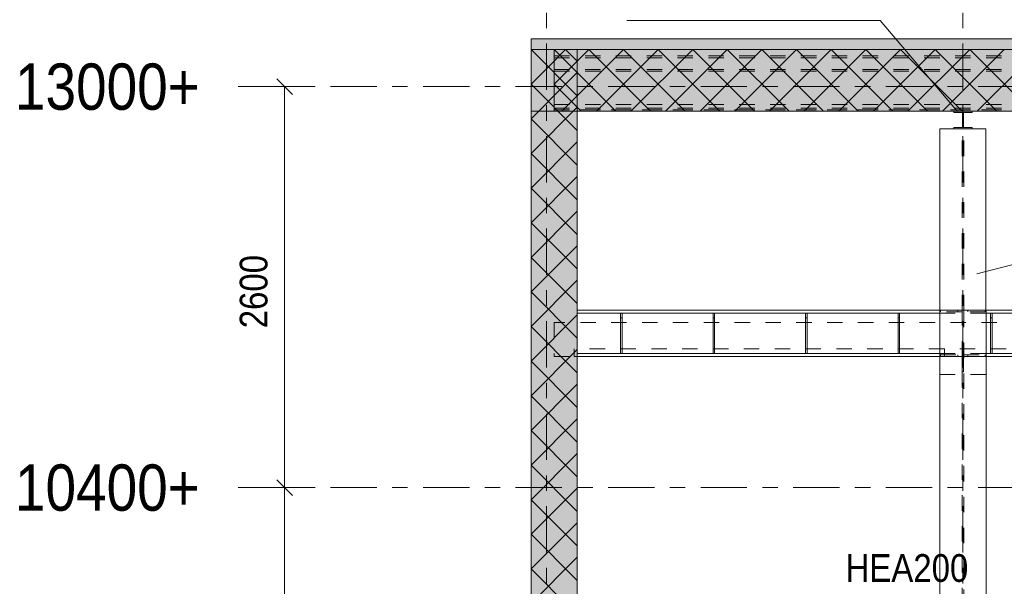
# Model space of a CAD drawing. Header units: millimetres. Extents: x -923 to -82, y -1402 to -808.
# Tile 96 of 109: x -421 to -357, y -893 to -856. Entities that reach past the tile are written whole.
import ezdxf

# ---------------------------------------------------------------- set-up
doc = ezdxf.new("R2010")
doc.units = ezdxf.units.MM
for name, pattern in [('XKITLINE00', [0]), ('XKITLINE01', [4, 1, -1, 1, -1]), ('XKITLINE03', [6, 3, -1, 1, -1])]:
    doc.linetypes.add(name, pattern=pattern)
for name, color, linetype, lineweight in [('Offset', 4, 'Continuous', 0), ('Onderdeel', 2, 'Continuous', 0), ('Onderdeel label', 2, 'Continuous', 0), ('Stramien', 4, 'Continuous', 0)]:
    doc.layers.add(name, color=color, linetype=linetype, lineweight=lineweight)
doc.styles.add('ARIAL', font='arial.ttf')

msp = doc.modelspace()

# ---------------------------------------------------------------- hatches: boundary and pattern name
at = {"layer": 'Onderdeel'}
for points in [[(-388.083, -861.914), (-388.083, -857.214), (-386.583, -857.214), (-386.583, -861.914)], [(-386.583, -857.914), (-386.583, -857.214), (-245.885, -857.214), (-245.885, -857.914)], [(-388.083, -986.314), (-388.083, -857.914), (-385.083, -857.914), (-385.083, -986.314)], [(-386.583, -861.914), (-386.583, -857.914), (-245.885, -857.914), (-245.885, -861.914)], [(-360.677, -861.994), (-360.677, -861.914), (-359.477, -861.914), (-359.477, -861.994), (-360.052, -861.994), (-360.052, -862.974), (-359.477, -862.974), (-359.477, -863.054), (-360.677, -863.054), (-360.677, -862.974), (-360.102, -862.974), (-360.102, -861.994)]]:
    msp.add_hatch(color=256, dxfattribs=at).paths.add_polyline_path(points, flags=17)

# ---------------------------------------------------------------- linework, layer by layer
at = {"layer": 'Offset', "linetype": 'XKITLINE00', "lineweight": 0}
for p, q in [((-404.571, -859.804), (-403.552, -860.823)), ((-406.222, -860.314), (-402.262, -860.314)), ((-404.062, -886.314), (-404.062, -860.314)), ((-404.571, -885.804), (-403.552, -886.823)), ((-404.571, -885.804), (-403.552, -886.823)), ((-406.222, -886.314), (-402.262, -886.314)), ((-406.222, -886.314), (-402.262, -886.314)), ((-404.062, -905.314), (-404.062, -886.314))]:
    msp.add_line(p, q, dxfattribs=at)
at = {"layer": 'Offset'}
for p in [(-404.062, -860.314), (-404.062, -886.314), (-404.062, -886.314)]:
    msp.add_point(p, dxfattribs=at)
at = {"layer": 'Onderdeel', "linetype": 'XKITLINE00', "lineweight": 0}
for p, q in [((-388.083, -857.214), (-386.583, -857.214)), ((-388.083, -861.914), (-388.083, -857.214)), ((-245.885, -857.214), (-386.583, -857.214)), ((-385.083, -860.914), (-388.083, -857.914)), ((-388.083, -857.914), (-385.083, -857.914)), ((-388.083, -857.914), (-388.083, -986.314)), ((-386.96, -859.036), (-385.838, -857.914)), ((-382.583, -861.914), (-386.583, -857.914)), ((-386.583, -857.914), (-245.885, -857.914)), ((-386.583, -857.914), (-386.583, -861.914)), ((-386.583, -857.914), (-245.885, -857.914)), ((-386.583, -861.914), (-386.583, -857.914)), ((-385.083, -858.668), (-385.838, -857.914)), ((-385.46, -859.036), (-384.338, -857.914)), ((-385.083, -857.914), (-385.083, -986.314)), ((-384.338, -860.159), (-382.093, -857.914)), ((-380.338, -861.914), (-384.338, -857.914)), ((-383.215, -861.281), (-379.847, -857.914)), ((-378.093, -861.914), (-382.093, -857.914)), ((-381.602, -861.914), (-377.602, -857.914)), ((-375.847, -861.914), (-379.847, -857.914)), ((-379.357, -861.914), (-375.357, -857.914)), ((-373.602, -861.914), (-377.602, -857.914)), ((-377.112, -861.914), (-373.112, -857.914)), ((-371.357, -861.914), (-375.357, -857.914)), ((-374.867, -861.914), (-370.867, -857.914)), ((-369.112, -861.914), (-373.112, -857.914)), ((-372.622, -861.914), (-368.622, -857.914)), ((-366.867, -861.914), (-370.867, -857.914)), ((-370.377, -861.914), (-366.377, -857.914)), ((-364.622, -861.914), (-368.622, -857.914)), ((-368.132, -861.914), (-364.132, -857.914)), ((-362.377, -861.914), (-366.377, -857.914)), ((-365.887, -861.914), (-361.887, -857.914)), ((-360.132, -861.914), (-364.132, -857.914)), ((-363.642, -861.914), (-359.642, -857.914)), ((-357.887, -861.914), (-361.887, -857.914)), ((-361.397, -861.914), (-357.397, -857.914)), ((-355.642, -861.914), (-359.642, -857.914)), ((-359.152, -861.914), (-355.152, -857.914)), ((-388.083, -860.159), (-386.96, -859.036)), ((-386.583, -860.159), (-385.46, -859.036)), ((-385.838, -860.159), (-385.083, -859.404)), ((-388.083, -862.404), (-385.838, -860.159)), ((-385.083, -863.159), (-388.083, -860.159)), ((-384.828, -861.914), (-386.583, -860.159)), ((-386.093, -861.914), (-384.338, -860.159)), ((-388.083, -864.649), (-385.083, -861.649)), ((-383.847, -861.914), (-383.215, -861.281)), ((-386.583, -861.914), (-388.083, -861.914)), ((-385.083, -865.404), (-388.083, -862.404)), ((-386.583, -861.914), (-245.885, -861.914)), ((-360.68, -861.994), (-360.102, -861.994)), ((-360.677, -861.994), (-360.677, -861.914)), ((-360.677, -861.914), (-359.477, -861.914)), ((-360.102, -862.974), (-360.102, -861.994)), ((-360.052, -861.994), (-359.477, -861.994)), ((-360.052, -861.994), (-360.052, -862.974)), ((-359.477, -861.914), (-359.477, -861.994)), ((-361.584, -874.813), (-361.584, -863.053)), ((-361.584, -863.053), (-360.677, -863.053)), ((-361.584, -863.054), (-361.584, -863.053)), ((-360.677, -862.974), (-360.68, -862.974)), ((-360.679, -863.054), (-359.477, -863.054)), ((-360.677, -863.054), (-360.677, -862.974)), ((-360.677, -862.974), (-360.102, -862.974)), ((-360.052, -862.974), (-359.477, -862.974)), ((-359.477, -862.974), (-359.477, -863.054)), ((-359.477, -863.053), (-358.584, -863.053)), ((-358.584, -874.813), (-358.584, -863.053)), ((-358.584, -863.054), (-358.584, -863.053)), ((-388.083, -866.894), (-385.083, -863.894)), ((-385.083, -867.649), (-388.083, -864.649)), ((-388.083, -869.139), (-385.083, -866.139)), ((-385.083, -869.894), (-388.083, -866.894)), ((-388.083, -871.384), (-385.083, -868.384)), ((-385.083, -872.139), (-388.083, -869.139)), ((-388.083, -873.629), (-385.083, -870.629)), ((-385.083, -874.384), (-388.083, -871.384)), ((-388.083, -875.874), (-385.083, -872.874)), ((-385.083, -876.629), (-388.083, -873.629)), ((-388.083, -878.119), (-385.083, -875.119)), ((-385.083, -874.814), (-361.584, -874.814)), ((-385.083, -875.004), (-361.583, -875.004)), ((-382.284, -875.014), (-382.284, -877.614)), ((-382.284, -875.014), (-382.184, -875.014)), ((-382.184, -877.614), (-382.184, -875.014)), ((-376.284, -875.014), (-376.284, -877.614)), ((-376.284, -875.014), (-376.184, -875.014)), ((-376.184, -877.614), (-376.184, -875.014)), ((-370.284, -875.014), (-370.284, -877.614)), ((-370.284, -875.014), (-370.184, -875.014)), ((-370.184, -877.614), (-370.184, -875.014)), ((-364.284, -875.014), (-364.284, -877.614)), ((-364.284, -875.014), (-364.184, -875.014)), ((-364.184, -877.614), (-364.184, -875.014)), ((-358.584, -874.813), (-361.584, -874.813)), ((-361.584, -874.813), (-361.584, -874.814)), ((-361.584, -874.814), (-361.584, -874.813)), ((-361.584, -874.814), (-361.583, -874.814)), ((-361.584, -874.814), (-361.584, -874.814)), ((-361.583, -874.813), (-361.583, -905.429)), ((-361.583, -874.814), (-358.583, -874.814)), ((-358.584, -874.814), (-358.584, -874.813)), ((-358.583, -874.814), (-273.883, -874.814)), ((-358.583, -874.814), (-358.583, -985.814)), ((-358.583, -875.004), (-273.883, -875.004)), ((-358.284, -875.014), (-358.284, -877.614)), ((-358.284, -875.014), (-358.184, -875.014)), ((-358.184, -877.614), (-358.184, -875.014)), ((-385.083, -878.874), (-388.083, -875.874)), ((-388.083, -880.364), (-385.083, -877.364)), ((-385.083, -877.624), (-361.583, -877.624)), ((-385.083, -877.814), (-361.583, -877.814)), ((-382.284, -877.614), (-382.184, -877.614)), ((-376.284, -877.614), (-376.184, -877.614)), ((-370.284, -877.614), (-370.184, -877.614)), ((-364.284, -877.614), (-364.184, -877.614)), ((-358.583, -877.624), (-273.883, -877.624)), ((-358.583, -877.814), (-273.883, -877.814)), ((-358.284, -877.614), (-358.184, -877.614)), ((-385.083, -881.119), (-388.083, -878.119)), ((-388.083, -882.609), (-385.083, -879.609)), ((-385.083, -883.364), (-388.083, -880.364)), ((-388.083, -884.854), (-385.083, -881.854)), ((-385.083, -885.609), (-388.083, -882.609)), ((-388.083, -887.099), (-385.083, -884.099)), ((-385.083, -887.854), (-388.083, -884.854)), ((-388.083, -889.344), (-385.083, -886.344)), ((-385.083, -890.099), (-388.083, -887.099)), ((-388.083, -891.59), (-385.083, -888.59)), ((-385.083, -892.344), (-388.083, -889.344)), ((-388.083, -893.835), (-385.083, -890.835)), ((-385.083, -894.59), (-388.083, -891.59))]:
    msp.add_line(p, q, dxfattribs=at)
at = {"layer": 'Onderdeel', "linetype": 'XKITLINE01', "lineweight": 0}
for p, q in [((-386.583, -861.914), (-386.583, -857.914)), ((-386.583, -857.914), (-245.885, -857.914)), ((-386.583, -857.914), (-386.583, -861.914)), ((-245.885, -857.914), (-386.583, -857.914)), ((-386.583, -857.914), (-386.583, -861.914)), ((-245.885, -857.914), (-386.583, -857.914)), ((-386.583, -858.314), (-245.885, -858.314)), ((-386.583, -858.314), (-245.885, -858.314)), ((-386.583, -858.314), (-245.885, -858.314)), ((-386.583, -858.314), (-245.885, -858.314)), ((-386.583, -858.44), (-245.885, -858.44)), ((-386.583, -858.44), (-245.885, -858.44)), ((-386.583, -858.44), (-245.885, -858.44)), ((-386.583, -858.44), (-245.885, -858.44)), ((-386.583, -859.199), (-245.885, -859.199)), ((-386.583, -859.199), (-245.885, -859.199)), ((-386.583, -859.199), (-245.885, -859.199)), ((-386.583, -859.199), (-245.885, -859.199)), ((-386.583, -859.312), (-245.885, -859.312)), ((-386.583, -859.312), (-245.885, -859.312)), ((-386.583, -859.312), (-245.885, -859.312)), ((-386.583, -859.312), (-245.885, -859.312)), ((-386.583, -861.483), (-245.885, -861.483)), ((-386.583, -861.483), (-245.885, -861.483)), ((-386.583, -861.483), (-245.885, -861.483)), ((-386.583, -861.483), (-245.885, -861.483)), ((-386.583, -861.714), (-245.885, -861.714)), ((-386.583, -861.714), (-245.885, -861.714)), ((-386.583, -861.714), (-245.885, -861.714)), ((-386.583, -861.714), (-245.885, -861.714)), ((-386.583, -861.814), (-245.885, -861.814)), ((-386.583, -861.814), (-245.885, -861.814)), ((-386.583, -861.814), (-245.885, -861.814)), ((-245.885, -861.814), (-386.583, -861.814)), ((-245.885, -861.914), (-386.583, -861.914)), ((-386.583, -861.914), (-245.885, -861.914)), ((-386.583, -861.914), (-245.885, -861.914)), ((-360.68, -861.914), (-360.677, -861.914)), ((-360.102, -861.994), (-360.105, -861.994)), ((-360.055, -861.994), (-360.052, -861.994)), ((-359.477, -861.994), (-359.48, -861.994)), ((-361.584, -874.814), (-361.584, -863.054)), ((-360.139, -863.054), (-361.584, -863.054)), ((-361.584, -874.813), (-361.584, -863.054)), ((-361.584, -863.054), (-360.139, -863.054)), ((-361.584, -874.814), (-361.584, -863.054)), ((-361.584, -863.054), (-361.584, -863.054)), ((-358.584, -863.054), (-361.584, -863.054)), ((-360.68, -863.054), (-360.679, -863.054)), ((-360.677, -863.053), (-359.477, -863.053)), ((-360.139, -874.814), (-360.139, -863.054)), ((-360.139, -874.814), (-360.139, -863.054)), ((-360.139, -863.054), (-360.139, -863.054)), ((-360.052, -862.974), (-360.055, -862.974)), ((-360.029, -874.814), (-360.029, -863.054)), ((-360.029, -863.054), (-358.584, -863.054)), ((-360.029, -874.814), (-360.029, -863.054)), ((-360.029, -863.054), (-360.029, -863.054)), ((-358.584, -863.054), (-360.029, -863.054)), ((-359.477, -863.054), (-359.48, -863.054)), ((-358.584, -874.814), (-358.584, -863.054)), ((-358.584, -874.814), (-358.584, -863.054)), ((-358.584, -863.054), (-358.584, -863.054)), ((-358.584, -874.814), (-358.584, -863.054)), ((-385.083, -874.814), (-385.083, -877.814)), ((-382.284, -875.014), (-382.284, -877.614)), ((-382.184, -875.014), (-382.284, -875.014)), ((-382.184, -875.014), (-382.184, -877.614)), ((-376.284, -875.014), (-376.284, -877.614)), ((-376.184, -875.014), (-376.284, -875.014)), ((-376.184, -875.014), (-376.184, -877.614)), ((-370.284, -875.014), (-370.284, -877.614)), ((-370.184, -875.014), (-370.284, -875.014)), ((-370.184, -875.014), (-370.184, -877.614)), ((-364.284, -875.014), (-364.284, -877.614)), ((-364.184, -875.014), (-364.284, -875.014)), ((-364.184, -875.014), (-364.184, -877.614)), ((-361.584, -874.814), (-358.583, -874.814)), ((-361.584, -874.814), (-360.139, -874.814)), ((-361.584, -874.814), (-358.584, -874.814)), ((-361.583, -874.814), (-360.138, -874.814)), ((-361.583, -874.814), (-360.138, -874.814)), ((-361.583, -874.814), (-358.583, -874.814)), ((-361.583, -874.814), (-360.139, -874.814)), ((-361.583, -875.004), (-358.583, -875.004)), ((-361.583, -877.624), (-361.583, -875.004)), ((-361.583, -877.624), (-361.583, -875.004)), ((-361.583, -875.004), (-361.583, -875.004)), ((-358.583, -875.004), (-361.583, -875.004)), ((-361.538, -874.914), (-361.538, -874.814)), ((-361.538, -874.814), (-360.138, -874.814)), ((-360.138, -874.914), (-361.538, -874.914)), ((-360.408, -874.814), (-360.408, -874.914)), ((-360.139, -874.814), (-360.139, -874.814)), ((-360.139, -874.814), (-360.139, -874.814)), ((-360.138, -874.814), (-360.138, -985.914)), ((-360.138, -874.814), (-360.138, -874.914)), ((-358.584, -874.814), (-360.029, -874.814)), ((-360.029, -874.814), (-360.029, -874.814)), ((-360.029, -874.814), (-358.584, -874.814)), ((-360.029, -874.814), (-360.029, -874.814)), ((-360.028, -985.914), (-360.028, -874.814)), ((-360.028, -874.814), (-358.583, -874.814)), ((-360.028, -874.814), (-358.583, -874.814)), ((-360.028, -874.814), (-358.628, -874.814)), ((-360.028, -874.914), (-360.028, -874.814)), ((-358.628, -874.914), (-360.028, -874.914)), ((-359.758, -874.814), (-359.758, -874.914)), ((-358.628, -874.814), (-358.628, -874.914)), ((-358.584, -874.814), (-358.584, -874.814)), ((-358.584, -874.814), (-358.584, -874.814)), ((-358.583, -874.814), (-358.583, -874.814)), ((-358.583, -874.814), (-358.583, -874.814)), ((-358.583, -874.814), (-358.583, -874.814)), ((-358.583, -874.814), (-358.583, -874.814)), ((-358.583, -877.624), (-358.583, -875.004)), ((-358.583, -875.004), (-358.583, -877.624)), ((-358.284, -875.014), (-358.284, -877.614)), ((-358.184, -875.014), (-358.284, -875.014)), ((-358.184, -875.014), (-358.184, -877.614)), ((-386.583, -875.614), (-386.583, -877.814)), ((-245.885, -875.614), (-386.583, -875.614)), ((-382.284, -875.314), (-382.184, -875.314)), ((-382.284, -875.314), (-382.184, -875.314)), ((-376.284, -875.314), (-376.184, -875.314)), ((-376.284, -875.314), (-376.184, -875.314)), ((-370.284, -875.314), (-370.184, -875.314)), ((-370.284, -875.314), (-370.184, -875.314)), ((-364.284, -875.314), (-364.184, -875.314)), ((-364.284, -875.314), (-364.184, -875.314)), ((-358.284, -875.314), (-358.184, -875.314)), ((-358.284, -875.314), (-358.184, -875.314)), ((-386.583, -877.814), (-245.885, -877.814)), ((-385.283, -877.314), (-385.283, -877.814)), ((-361.283, -877.314), (-385.283, -877.314)), ((-385.283, -877.814), (-361.283, -877.814)), ((-382.284, -877.314), (-382.184, -877.314)), ((-382.284, -877.314), (-382.184, -877.314)), ((-382.284, -877.614), (-382.184, -877.614)), ((-376.284, -877.314), (-376.184, -877.314)), ((-376.284, -877.314), (-376.184, -877.314)), ((-376.284, -877.614), (-376.184, -877.614)), ((-370.284, -877.314), (-370.184, -877.314)), ((-370.284, -877.314), (-370.184, -877.314)), ((-370.284, -877.614), (-370.184, -877.614)), ((-364.284, -877.314), (-364.184, -877.314)), ((-364.284, -877.314), (-364.184, -877.314)), ((-364.284, -877.614), (-364.184, -877.614)), ((-361.583, -877.624), (-358.583, -877.624)), ((-361.583, -877.624), (-361.583, -877.624)), ((-361.583, -877.624), (-358.583, -877.624)), ((-361.583, -877.814), (-358.583, -877.814)), ((-361.583, -878.986), (-361.583, -877.814)), ((-361.583, -878.986), (-361.583, -877.814)), ((-361.583, -877.814), (-361.583, -877.814)), ((-358.583, -877.814), (-361.583, -877.814)), ((-358.583, -877.814), (-361.583, -877.814)), ((-361.538, -877.814), (-361.538, -877.714)), ((-361.538, -877.714), (-360.138, -877.714)), ((-360.138, -877.814), (-361.538, -877.814)), ((-361.283, -877.814), (-361.283, -877.314)), ((-337.283, -877.314), (-361.283, -877.314)), ((-361.283, -877.814), (-361.283, -877.314)), ((-361.283, -877.814), (-337.283, -877.814)), ((-360.408, -877.714), (-360.408, -877.814)), ((-360.138, -877.714), (-360.138, -877.814)), ((-360.123, -877.814), (-360.123, -878.814)), ((-360.123, -877.814), (-360.043, -877.814)), ((-360.043, -877.814), (-360.043, -878.814)), ((-360.028, -877.714), (-358.628, -877.714)), ((-360.028, -877.814), (-360.028, -877.714)), ((-358.628, -877.814), (-360.028, -877.814)), ((-359.758, -877.714), (-359.758, -877.814)), ((-358.628, -877.714), (-358.628, -877.814)), ((-358.583, -878.986), (-358.583, -877.814)), ((-358.583, -878.986), (-358.583, -877.814)), ((-358.583, -877.814), (-358.583, -877.814)), ((-358.284, -877.314), (-358.184, -877.314)), ((-358.284, -877.314), (-358.184, -877.314)), ((-358.284, -877.614), (-358.184, -877.614)), ((-361.583, -878.986), (-361.583, -878.986)), ((-361.583, -878.986), (-358.583, -878.986)), ((-358.583, -878.986), (-361.583, -878.986)), ((-360.123, -878.814), (-360.043, -878.814)), ((-358.583, -878.986), (-358.583, -878.986))]:
    msp.add_line(p, q, dxfattribs=at)
at = {"layer": 'Onderdeel label', "linetype": 'XKITLINE00', "lineweight": 0}
for p, q in [((-381.869, -856.033), (-365.436, -856.033)), ((-360.436, -861.918), (-365.436, -856.033)), ((-359.187, -872.458), (-350.527, -870.233))]:
    msp.add_line(p, q, dxfattribs=at)
at = {"layer": 'Stramien', "linetype": 'XKITLINE03', "lineweight": 0}
for p, q in [((-387.083, -1064.523), (-387.083, -840.314)), ((-360.083, -1064.523), (-360.083, -840.314)), ((-407.083, -860.314), (-144.383, -860.314)), ((-407.083, -886.314), (-144.383, -886.314))]:
    msp.add_line(p, q, dxfattribs=at)

# ---------------------------------------------------------------- texts
at = {"layer": 'Offset', "style": 'ARIAL', "width": 0.85}
msp.add_text('2600', height=1.8, rotation=90.00021, dxfattribs=at).set_placement((-405.172, -875.984))
at = {"layer": 'Onderdeel label', "style": 'ARIAL', "width": 0.85}
msp.add_text('HEA200', height=1.8, dxfattribs=at).set_placement((-367.691, -892.429))
at = {"layer": 'Stramien', "style": 'ARIAL', "width": 0.85}
for s, p in [('13000+', (-421.545, -861.814)), ('10400+', (-421.545, -887.814))]:
    msp.add_text(s, height=3, dxfattribs=at).set_placement(p)

doc.saveas('drawing.dxf')
